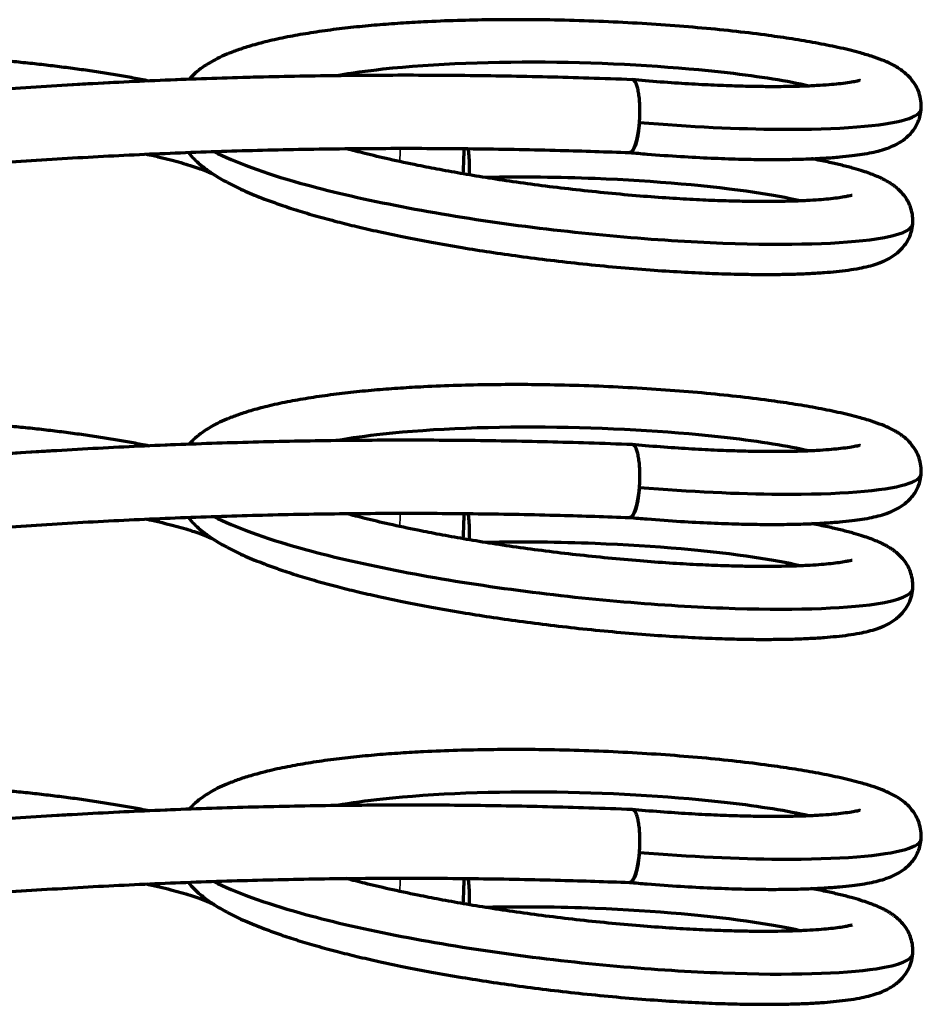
# Model space of a CAD drawing. Header units: millimetres. Extents: x 105 to 252, y 160 to 217.
# Tile 4 of 4: x 221 to 252, y 164 to 198. Entities that reach past the tile are written whole.
import ezdxf

# ---------------------------------------------------------------- set-up
doc = ezdxf.new("R2010")
doc.units = ezdxf.units.MM
doc.layers.add('1', color=7, linetype='Continuous', true_color=0xffffff)

msp = doc.modelspace()

# ---------------------------------------------------------------- linework, layer by layer
at = {"layer": '1', "color": 155, "linetype": 'Continuous', "lineweight": 35}
for centre, major_axis, ratio, start_param, end_param in [((225.338, -10.159), (-124.375, -168.026), 0.95618, 3.719308, 3.916592), ((233.629, 192.542), (-0.067, -1.232), 0.111988, 1.756506, 2.15539), ((227.746, 193.516), (-0.496, -1.129), 0.89819, 5.801474, 6.283561), ((225.338, -22.659), (-124.375, -168.026), 0.95618, 3.719308, 3.938421), ((233.629, 180.042), (-0.067, -1.232), 0.111988, 1.756506, 2.15539), ((227.746, 181.016), (-0.496, -1.129), 0.89819, 5.801474, 6.283561), ((225.338, -35.159), (-124.375, -168.026), 0.95618, 3.719308, 3.938421), ((233.629, 167.542), (-0.067, -1.232), 0.111988, 1.756506, 2.155439), ((227.746, 168.516), (-0.496, -1.129), 0.89819, 5.801474, 6.283561)]:
    msp.add_ellipse(centre, major_axis=major_axis, ratio=ratio, start_param=start_param, end_param=end_param, dxfattribs=at)
at = {"layer": '1', "color": 155, "linetype": 'Continuous', "lineweight": 70}
for centre, major_axis, ratio, start_param, end_param in [((241.69, 194.315), (-0.049, -1.249), 0.245265, 6.283049, 7.688303), ((235.846, 192.416), (-0.072, -1.231), 0.08612, 1.512943, 2.280994), ((241.69, 181.815), (-0.049, -1.249), 0.245265, 6.283049, 7.688303), ((235.846, 179.916), (-0.072, -1.231), 0.08612, 1.512943, 2.280994), ((241.69, 169.315), (-0.049, -1.249), 0.245265, 6.283049, 7.688303), ((235.846, 167.416), (-0.072, -1.231), 0.08612, 1.512943, 2.28097)]:
    msp.add_ellipse(centre, major_axis=major_axis, ratio=ratio, start_param=start_param, end_param=end_param, dxfattribs=at)
for points, knots in [([(251.632, 194.566), (251.639, 194.659), (251.636, 194.843), (251.571, 195.105), (251.454, 195.369), (251.286, 195.605), (251.087, 195.798), (250.914, 195.926), (250.782, 196.008), (250.69, 196.06), (250.531, 196.141), (250.289, 196.246), (249.939, 196.37), (249.447, 196.515), (248.816, 196.668), (248.044, 196.823), (247.243, 196.959), (246.346, 197.09), (245.321, 197.216), (244.135, 197.336), (242.885, 197.437), (241.587, 197.519), (240.257, 197.578), (239.023, 197.611), (237.888, 197.622), (236.83, 197.616), (235.719, 197.593), (234.696, 197.552), (233.779, 197.498), (232.976, 197.438), (232.174, 197.361), (231.382, 197.267), (230.627, 197.156), (229.901, 197.027), (229.247, 196.884), (228.682, 196.733), (228.226, 196.586), (227.853, 196.442), (227.548, 196.304), (227.275, 196.157), (227.014, 195.99), (226.774, 195.802), (226.623, 195.65), (226.556, 195.575)], [0, 0, 0, 0, 0.01287, 0.025969, 0.037891, 0.053564, 0.066634, 0.077167, 0.085265, 0.092091, 0.09942, 0.121598, 0.147452, 0.173492, 0.210526, 0.245173, 0.277463, 0.307437, 0.345408, 0.383286, 0.421108, 0.458863, 0.496539, 0.534144, 0.562332, 0.591766, 0.623532, 0.65764, 0.681689, 0.706787, 0.732943, 0.760178, 0.788509, 0.81619, 0.846227, 0.872784, 0.895861, 0.916255, 0.934471, 0.949655, 0.966183, 0.984225, 1, 1, 1, 1]), ([(225.184, 195.517), (225.092, 195.536), (224.826, 195.588), (224.372, 195.672), (223.813, 195.766), (223.237, 195.855), (222.645, 195.939), (222.04, 196.017), (221.424, 196.09), (220.798, 196.157), (220.221, 196.212), (219.852, 196.244), (219.695, 196.257)], [0, 0, 0, 0, 0.058016, 0.166954, 0.275406, 0.383489, 0.491287, 0.598868, 0.706283, 0.813574, 0.920777, 1, 1, 1, 1]), ([(247.782, 195.348), (247.08, 195.51), (244.713, 195.899), (239.167, 196.262), (234.263, 196.087), (232.106, 195.786), (231.629, 195.702)], [0, 0, 0, 0, 0.224679, 0.558842, 0.893004, 1, 1, 1, 1]), ([(241.739, 195.564), (241.242, 195.584), (239.803, 195.634), (237.421, 195.692), (234.592, 195.72), (231.76, 195.709), (228.928, 195.657), (226.095, 195.566), (223.261, 195.434), (220.428, 195.263), (217.596, 195.052), (214.766, 194.8), (211.938, 194.509), (209.112, 194.178), (206.289, 193.807), (203.844, 193.454), (202.341, 193.213), (201.776, 193.12)], [0, 0, 0, 0, 0.03736, 0.108128, 0.178897, 0.249667, 0.320437, 0.391207, 0.461978, 0.532749, 0.60352, 0.674292, 0.745064, 0.815837, 0.88661, 0.957384, 1, 1, 1, 1]), ([(249.548, 195.532), (249.547, 195.535), (249.527, 195.534), (249.416, 195.508), (249.182, 195.465), (248.903, 195.429), (248.559, 195.394), (248.158, 195.365), (247.668, 195.341), (247.078, 195.326), (246.423, 195.323), (245.711, 195.332), (244.956, 195.355), (244.116, 195.392), (243.19, 195.449), (242.388, 195.507), (241.891, 195.552), (241.737, 195.566)], [0, 0, 0, 0, 0.038894, 0.093599, 0.149469, 0.213943, 0.271968, 0.335736, 0.405249, 0.480497, 0.56147, 0.633334, 0.709214, 0.789139, 0.873114, 0.961123, 1, 1, 1, 1]), ([(241.984, 194.098), (241.991, 194.178), (241.995, 194.26), (242.001, 194.423), (242.001, 194.505), (241.998, 194.665), (241.995, 194.743), (241.984, 194.892), (241.977, 194.964), (241.959, 195.098), (241.948, 195.16), (241.923, 195.274), (241.909, 195.324), (241.878, 195.412), (241.862, 195.449), (241.827, 195.509), (241.808, 195.531), (241.789, 195.545)], [0, 0, 0, 0, 0.125, 0.125, 0.25, 0.25, 0.375, 0.375, 0.5, 0.5, 0.625, 0.625, 0.75, 0.75, 0.875, 0.875, 1, 1, 1, 1]), ([(241.643, 193.07), (241.846, 193.051), (242.442, 192.999), (243.38, 192.935), (244.426, 192.879), (245.366, 192.845), (246.201, 192.83), (246.978, 192.831), (247.686, 192.846), (248.317, 192.877), (248.837, 192.916), (249.261, 192.96), (249.625, 193.011), (249.934, 193.066), (250.233, 193.137), (250.522, 193.229), (250.804, 193.354), (251.073, 193.523), (251.336, 193.77), (251.515, 194.062), (251.609, 194.348), (251.631, 194.506), (251.636, 194.589)], [0, 0, 0, 0, 0.038922, 0.115065, 0.187218, 0.255366, 0.319522, 0.379713, 0.446721, 0.508019, 0.563573, 0.613352, 0.65733, 0.70425, 0.747426, 0.78974, 0.83144, 0.872772, 0.914336, 0.956619, 0.978164, 1, 1, 1, 1]), ([(241.984, 194.098), (243.724, 193.955), (247.76, 193.765), (251.068, 194.039), (251.627, 194.428), (251.635, 194.564)], [0, 0, 0, 0, 0.320698, 0.783957, 1, 1, 1, 1]), ([(241.984, 194.098), (241.965, 193.841), (241.887, 193.355), (241.742, 193.082), (241.66, 193.065), (241.643, 193.067)], [0, 0, 0, 0, 0.440619, 0.881239, 1, 1, 1, 1]), ([(197.376, 189.823), (198.229, 189.982), (200.013, 190.302), (202.731, 190.752), (205.531, 191.176), (208.334, 191.559), (211.14, 191.903), (213.949, 192.208), (216.761, 192.472), (219.574, 192.697), (222.389, 192.882), (225.204, 193.026), (228.019, 193.131), (230.833, 193.196), (233.646, 193.221), (236.458, 193.206), (239.123, 193.154), (240.851, 193.097), (241.642, 193.066)], [0, 0, 0, 0, 0.058245, 0.121678, 0.185111, 0.248544, 0.311977, 0.375411, 0.438846, 0.50228, 0.565715, 0.629151, 0.692587, 0.756023, 0.819459, 0.882896, 0.946333, 1, 1, 1, 1]), ([(225.101, 193.015), (225.142, 193.005), (225.328, 192.965), (225.642, 192.892), (226.021, 192.795), (226.363, 192.7), (226.668, 192.606), (226.931, 192.516), (227.12, 192.443), (227.217, 192.401), (227.25, 192.387)], [0, 0, 0, 0, 0.043605, 0.19458, 0.344359, 0.492596, 0.638827, 0.782441, 0.922638, 1, 1, 1, 1]), ([(226.531, 193.068), (226.592, 192.991), (226.72, 192.85), (226.925, 192.662), (227.123, 192.506), (227.298, 192.383), (227.547, 192.222), (227.923, 192.008), (228.475, 191.743), (229.075, 191.498), (229.684, 191.277), (230.28, 191.082), (230.93, 190.889), (231.605, 190.706), (232.318, 190.529), (233.075, 190.355), (233.928, 190.175), (234.88, 189.992), (235.867, 189.819), (236.873, 189.66), (237.884, 189.515), (238.952, 189.378), (240.067, 189.252), (241.212, 189.141), (242.337, 189.049), (243.396, 188.98), (244.356, 188.933), (245.215, 188.905), (245.976, 188.893), (246.645, 188.894), (247.262, 188.905), (247.818, 188.927), (248.314, 188.958), (248.742, 188.995), (249.144, 189.043), (249.506, 189.101), (249.835, 189.173), (250.124, 189.254), (250.447, 189.383), (250.762, 189.575), (251.008, 189.801), (251.188, 190.063), (251.304, 190.329), (251.338, 190.524), (251.345, 190.624)], [0, 0, 0, 0, 0.016218, 0.03177, 0.045104, 0.05627, 0.065939, 0.093642, 0.124313, 0.155869, 0.179856, 0.204125, 0.228687, 0.254304, 0.277066, 0.301935, 0.328907, 0.357974, 0.389125, 0.416674, 0.445671, 0.476132, 0.508065, 0.541468, 0.575604, 0.6081, 0.638781, 0.667666, 0.694768, 0.720087, 0.743618, 0.769487, 0.79277, 0.814053, 0.835766, 0.858225, 0.877555, 0.897585, 0.919511, 0.937614, 0.95727, 0.971277, 0.986008, 1, 1, 1, 1]), ([(227.402, 193.102), (228.131, 192.733), (230.738, 191.784), (237.262, 190.515), (245.237, 189.824), (250.306, 189.985), (251.329, 190.415), (251.349, 190.625)], [0, 0, 0, 0, 0.144403, 0.374445, 0.604486, 0.834527, 1, 1, 1, 1]), ([(249.273, 191.599), (249.272, 191.602), (249.251, 191.6), (249.166, 191.58), (248.992, 191.546), (248.763, 191.511), (248.47, 191.477), (248.122, 191.446), (247.707, 191.42), (247.242, 191.402), (246.722, 191.39), (246.153, 191.387), (245.501, 191.395), (244.761, 191.414), (243.93, 191.45), (243.006, 191.503), (241.993, 191.578), (240.922, 191.673), (239.838, 191.787), (238.786, 191.912), (237.784, 192.047), (236.842, 192.189), (235.964, 192.334), (235.152, 192.48), (234.299, 192.646), (233.435, 192.831), (232.623, 193.023), (232.152, 193.145), (231.951, 193.199)], [0, 0, 0, 0, 0.025955, 0.054223, 0.080152, 0.110786, 0.141785, 0.173142, 0.205524, 0.241374, 0.274068, 0.309316, 0.347107, 0.38743, 0.430286, 0.47569, 0.523654, 0.573964, 0.623227, 0.670225, 0.714954, 0.757431, 0.797674, 0.835683, 0.871451, 0.920869, 0.965213, 1, 1, 1, 1]), ([(236.107, 193.205), (236.12, 193.13), (236.154, 192.858), (236.159, 192.53), (236.148, 192.305)], [0, 0, 0, 0, 0.298572, 1, 1, 1, 1]), ([(251.347, 190.601), (251.355, 190.701), (251.353, 190.887), (251.295, 191.145), (251.206, 191.36), (251.082, 191.566), (250.934, 191.74), (250.789, 191.869), (250.689, 191.945), (250.587, 192.014), (250.484, 192.077), (250.379, 192.134), (250.243, 192.202), (250.075, 192.276), (249.867, 192.356), (249.627, 192.437), (249.317, 192.531), (248.937, 192.631), (248.485, 192.737), (248.124, 192.811), (247.908, 192.852), (247.876, 192.858)], [0, 0, 0, 0, 0.051724, 0.098704, 0.140903, 0.178347, 0.231679, 0.271859, 0.304678, 0.337186, 0.369449, 0.401491, 0.433335, 0.492337, 0.55092, 0.616432, 0.696685, 0.791628, 0.881926, 0.98234, 1, 1, 1, 1]), ([(247.487, 191.413), (247.055, 191.513), (245.261, 191.845), (241.363, 192.202), (237.958, 192.238), (236.724, 192.213)], [0, 0, 0, 0, 0.205775, 0.702906, 1, 1, 1, 1]), ([(251.632, 182.066), (251.639, 182.159), (251.636, 182.343), (251.571, 182.605), (251.454, 182.869), (251.286, 183.105), (251.087, 183.298), (250.914, 183.426), (250.782, 183.508), (250.69, 183.56), (250.531, 183.641), (250.289, 183.746), (249.939, 183.87), (249.447, 184.015), (248.816, 184.168), (248.044, 184.323), (247.243, 184.459), (246.346, 184.59), (245.321, 184.716), (244.135, 184.836), (242.885, 184.937), (241.587, 185.019), (240.257, 185.078), (239.023, 185.111), (237.888, 185.122), (236.83, 185.116), (235.719, 185.093), (234.696, 185.052), (233.779, 184.998), (232.976, 184.938), (232.174, 184.861), (231.382, 184.767), (230.627, 184.656), (229.901, 184.527), (229.247, 184.384), (228.682, 184.233), (228.226, 184.086), (227.853, 183.942), (227.548, 183.804), (227.275, 183.657), (227.014, 183.49), (226.774, 183.302), (226.623, 183.15), (226.556, 183.075)], [0, 0, 0, 0, 0.01287, 0.025969, 0.037891, 0.053564, 0.066634, 0.077167, 0.085265, 0.092091, 0.09942, 0.121598, 0.147452, 0.173492, 0.210526, 0.245173, 0.277463, 0.307437, 0.345408, 0.383286, 0.421108, 0.458863, 0.496539, 0.534144, 0.562332, 0.591766, 0.623532, 0.65764, 0.681689, 0.706787, 0.732943, 0.760178, 0.788509, 0.81619, 0.846227, 0.872784, 0.895861, 0.916255, 0.934471, 0.949655, 0.966183, 0.984225, 1, 1, 1, 1]), ([(225.184, 183.017), (225.092, 183.036), (224.826, 183.088), (224.372, 183.172), (223.813, 183.266), (223.237, 183.355), (222.645, 183.439), (222.04, 183.517), (221.424, 183.59), (220.798, 183.657), (220.221, 183.712), (219.852, 183.744), (219.695, 183.757)], [0, 0, 0, 0, 0.058016, 0.166954, 0.275406, 0.383489, 0.491287, 0.598868, 0.706283, 0.813574, 0.920777, 1, 1, 1, 1]), ([(247.782, 182.848), (247.08, 183.01), (244.713, 183.399), (239.167, 183.762), (234.263, 183.587), (232.106, 183.286), (231.629, 183.202)], [0, 0, 0, 0, 0.224679, 0.558842, 0.893004, 1, 1, 1, 1]), ([(241.739, 183.064), (241.242, 183.084), (239.803, 183.134), (237.421, 183.192), (234.592, 183.22), (231.76, 183.209), (228.928, 183.157), (226.095, 183.066), (223.261, 182.934), (220.428, 182.763), (217.596, 182.552), (214.766, 182.3), (211.938, 182.009), (209.112, 181.678), (206.289, 181.308), (203.47, 180.897), (200.655, 180.447), (198.625, 180.094), (197.532, 179.894), (197.375, 179.866)], [0, 0, 0, 0, 0.033633, 0.097341, 0.161051, 0.22476, 0.28847, 0.352181, 0.415891, 0.479602, 0.543314, 0.607026, 0.670738, 0.73445, 0.798163, 0.861877, 0.92559, 0.989304, 1, 1, 1, 1]), ([(249.548, 183.032), (249.547, 183.035), (249.527, 183.034), (249.416, 183.008), (249.182, 182.965), (248.903, 182.929), (248.559, 182.894), (248.158, 182.865), (247.668, 182.841), (247.078, 182.826), (246.423, 182.823), (245.711, 182.832), (244.956, 182.855), (244.116, 182.892), (243.19, 182.949), (242.388, 183.007), (241.891, 183.052), (241.737, 183.066)], [0, 0, 0, 0, 0.038894, 0.093599, 0.149469, 0.213943, 0.271968, 0.335736, 0.405249, 0.480497, 0.56147, 0.633334, 0.709214, 0.789139, 0.873114, 0.961123, 1, 1, 1, 1]), ([(241.984, 181.598), (241.991, 181.678), (241.995, 181.76), (242.001, 181.923), (242.001, 182.005), (241.998, 182.165), (241.995, 182.243), (241.984, 182.392), (241.977, 182.464), (241.959, 182.598), (241.948, 182.66), (241.923, 182.774), (241.909, 182.824), (241.878, 182.912), (241.862, 182.949), (241.827, 183.009), (241.808, 183.031), (241.789, 183.045)], [0, 0, 0, 0, 0.125, 0.125, 0.25, 0.25, 0.375, 0.375, 0.5, 0.5, 0.625, 0.625, 0.75, 0.75, 0.875, 0.875, 1, 1, 1, 1]), ([(241.643, 180.57), (241.846, 180.551), (242.442, 180.499), (243.38, 180.435), (244.426, 180.379), (245.366, 180.345), (246.201, 180.33), (246.978, 180.331), (247.686, 180.346), (248.317, 180.377), (248.837, 180.416), (249.261, 180.46), (249.625, 180.511), (249.934, 180.566), (250.233, 180.637), (250.522, 180.729), (250.804, 180.854), (251.073, 181.023), (251.336, 181.27), (251.515, 181.562), (251.609, 181.848), (251.631, 182.006), (251.636, 182.089)], [0, 0, 0, 0, 0.038922, 0.115065, 0.187218, 0.255366, 0.319522, 0.379713, 0.446721, 0.508019, 0.563573, 0.613352, 0.65733, 0.70425, 0.747426, 0.78974, 0.83144, 0.872772, 0.914336, 0.956619, 0.978164, 1, 1, 1, 1]), ([(241.984, 181.598), (243.724, 181.455), (247.76, 181.265), (251.068, 181.539), (251.627, 181.928), (251.635, 182.064)], [0, 0, 0, 0, 0.320698, 0.783957, 1, 1, 1, 1]), ([(241.984, 181.598), (241.965, 181.341), (241.887, 180.855), (241.742, 180.582), (241.66, 180.565), (241.643, 180.567)], [0, 0, 0, 0, 0.440619, 0.881239, 1, 1, 1, 1]), ([(197.376, 177.323), (198.229, 177.482), (200.013, 177.802), (202.731, 178.252), (205.531, 178.676), (208.334, 179.059), (211.14, 179.403), (213.949, 179.708), (216.761, 179.972), (219.574, 180.197), (222.389, 180.382), (225.204, 180.526), (228.019, 180.631), (230.833, 180.696), (233.646, 180.721), (236.458, 180.706), (239.123, 180.654), (240.851, 180.597), (241.642, 180.566)], [0, 0, 0, 0, 0.058245, 0.121678, 0.185111, 0.248544, 0.311977, 0.375411, 0.438846, 0.50228, 0.565715, 0.629151, 0.692587, 0.756023, 0.819459, 0.882896, 0.946333, 1, 1, 1, 1]), ([(225.101, 180.515), (225.142, 180.505), (225.328, 180.465), (225.642, 180.392), (226.021, 180.295), (226.363, 180.2), (226.668, 180.106), (226.931, 180.016), (227.12, 179.943), (227.217, 179.901), (227.25, 179.887)], [0, 0, 0, 0, 0.043605, 0.19458, 0.344359, 0.492596, 0.638827, 0.782441, 0.922638, 1, 1, 1, 1]), ([(226.531, 180.568), (226.592, 180.491), (226.72, 180.35), (226.925, 180.162), (227.123, 180.006), (227.298, 179.883), (227.547, 179.722), (227.923, 179.508), (228.475, 179.243), (229.075, 178.998), (229.684, 178.777), (230.28, 178.582), (230.93, 178.389), (231.605, 178.206), (232.318, 178.029), (233.075, 177.855), (233.928, 177.675), (234.88, 177.492), (235.867, 177.319), (236.873, 177.16), (237.884, 177.015), (238.952, 176.878), (240.067, 176.752), (241.212, 176.641), (242.337, 176.549), (243.396, 176.48), (244.356, 176.433), (245.215, 176.405), (245.976, 176.393), (246.645, 176.394), (247.262, 176.405), (247.818, 176.427), (248.314, 176.458), (248.742, 176.495), (249.144, 176.543), (249.506, 176.601), (249.835, 176.673), (250.124, 176.754), (250.447, 176.883), (250.762, 177.075), (251.008, 177.301), (251.188, 177.563), (251.304, 177.829), (251.338, 178.024), (251.345, 178.124)], [0, 0, 0, 0, 0.016218, 0.03177, 0.045104, 0.05627, 0.065939, 0.093642, 0.124313, 0.155869, 0.179856, 0.204125, 0.228687, 0.254304, 0.277066, 0.301935, 0.328907, 0.357974, 0.389125, 0.416674, 0.445671, 0.476132, 0.508065, 0.541468, 0.575604, 0.6081, 0.638781, 0.667666, 0.694768, 0.720087, 0.743618, 0.769487, 0.79277, 0.814053, 0.835766, 0.858225, 0.877555, 0.897585, 0.919511, 0.937614, 0.95727, 0.971277, 0.986008, 1, 1, 1, 1]), ([(227.402, 180.602), (228.131, 180.233), (230.738, 179.284), (237.262, 178.015), (245.237, 177.324), (250.306, 177.485), (251.329, 177.915), (251.349, 178.125)], [0, 0, 0, 0, 0.144403, 0.374445, 0.604486, 0.834527, 1, 1, 1, 1]), ([(249.273, 179.099), (249.272, 179.102), (249.251, 179.1), (249.166, 179.08), (248.992, 179.046), (248.763, 179.011), (248.47, 178.977), (248.122, 178.946), (247.707, 178.92), (247.242, 178.902), (246.722, 178.89), (246.153, 178.887), (245.501, 178.895), (244.761, 178.914), (243.93, 178.95), (243.006, 179.003), (241.993, 179.078), (240.922, 179.173), (239.838, 179.287), (238.786, 179.412), (237.784, 179.547), (236.842, 179.689), (235.964, 179.834), (235.152, 179.98), (234.299, 180.146), (233.435, 180.331), (232.623, 180.523), (232.152, 180.645), (231.951, 180.699)], [0, 0, 0, 0, 0.025955, 0.054223, 0.080152, 0.110786, 0.141785, 0.173142, 0.205524, 0.241374, 0.274068, 0.309316, 0.347107, 0.38743, 0.430286, 0.47569, 0.523654, 0.573964, 0.623227, 0.670225, 0.714954, 0.757431, 0.797674, 0.835683, 0.871451, 0.920869, 0.965213, 1, 1, 1, 1]), ([(236.107, 180.705), (236.12, 180.63), (236.154, 180.358), (236.159, 180.03), (236.148, 179.805)], [0, 0, 0, 0, 0.298572, 1, 1, 1, 1]), ([(251.347, 178.101), (251.355, 178.201), (251.353, 178.387), (251.295, 178.645), (251.206, 178.86), (251.082, 179.066), (250.934, 179.24), (250.789, 179.369), (250.689, 179.445), (250.587, 179.514), (250.484, 179.577), (250.379, 179.634), (250.243, 179.702), (250.075, 179.776), (249.867, 179.856), (249.627, 179.937), (249.317, 180.031), (248.937, 180.131), (248.485, 180.237), (248.124, 180.311), (247.908, 180.352), (247.876, 180.358)], [0, 0, 0, 0, 0.051724, 0.098704, 0.140903, 0.178347, 0.231679, 0.271859, 0.304678, 0.337186, 0.369449, 0.401491, 0.433335, 0.492337, 0.55092, 0.616432, 0.696685, 0.791628, 0.881926, 0.98234, 1, 1, 1, 1]), ([(247.487, 178.913), (247.055, 179.013), (245.261, 179.345), (241.363, 179.702), (237.958, 179.738), (236.724, 179.713)], [0, 0, 0, 0, 0.205775, 0.702906, 1, 1, 1, 1]), ([(251.632, 169.566), (251.639, 169.659), (251.636, 169.843), (251.571, 170.105), (251.454, 170.369), (251.286, 170.605), (251.087, 170.798), (250.914, 170.926), (250.782, 171.008), (250.69, 171.06), (250.531, 171.141), (250.289, 171.246), (249.939, 171.37), (249.447, 171.515), (248.816, 171.668), (248.044, 171.823), (247.243, 171.959), (246.346, 172.09), (245.321, 172.216), (244.135, 172.336), (242.885, 172.437), (241.587, 172.519), (240.257, 172.578), (239.023, 172.611), (237.888, 172.622), (236.83, 172.616), (235.719, 172.593), (234.696, 172.552), (233.779, 172.498), (232.976, 172.438), (232.174, 172.361), (231.382, 172.267), (230.627, 172.156), (229.901, 172.027), (229.247, 171.884), (228.682, 171.733), (228.226, 171.586), (227.853, 171.442), (227.548, 171.304), (227.275, 171.157), (227.014, 170.99), (226.774, 170.802), (226.623, 170.65), (226.556, 170.575)], [0, 0, 0, 0, 0.01287, 0.025969, 0.037891, 0.053564, 0.066634, 0.077167, 0.085265, 0.092091, 0.09942, 0.121598, 0.147452, 0.173492, 0.210526, 0.245173, 0.277463, 0.307437, 0.345408, 0.383286, 0.421108, 0.458863, 0.496539, 0.534144, 0.562332, 0.591766, 0.623532, 0.65764, 0.681689, 0.706787, 0.732943, 0.760178, 0.788509, 0.81619, 0.846227, 0.872784, 0.895861, 0.916255, 0.934471, 0.949655, 0.966183, 0.984225, 1, 1, 1, 1]), ([(225.184, 170.517), (225.092, 170.536), (224.826, 170.588), (224.372, 170.672), (223.813, 170.766), (223.237, 170.855), (222.645, 170.939), (222.04, 171.017), (221.424, 171.09), (220.798, 171.157), (220.221, 171.212), (219.852, 171.244), (219.695, 171.257)], [0, 0, 0, 0, 0.058016, 0.166954, 0.275406, 0.383489, 0.491287, 0.598868, 0.706283, 0.813574, 0.920777, 1, 1, 1, 1]), ([(247.782, 170.348), (247.08, 170.51), (244.713, 170.899), (239.167, 171.262), (234.263, 171.087), (232.106, 170.786), (231.629, 170.702)], [0, 0, 0, 0, 0.224679, 0.558842, 0.893004, 1, 1, 1, 1]), ([(241.739, 170.564), (241.242, 170.584), (239.803, 170.634), (237.421, 170.692), (234.592, 170.72), (231.76, 170.709), (228.928, 170.657), (226.095, 170.566), (223.261, 170.434), (220.428, 170.263), (217.596, 170.052), (214.766, 169.8), (211.938, 169.509), (209.112, 169.178), (206.289, 168.808), (203.47, 168.397), (200.655, 167.947), (198.625, 167.594), (197.532, 167.394), (197.376, 167.366)], [0, 0, 0, 0, 0.033633, 0.097342, 0.161052, 0.224762, 0.288473, 0.352184, 0.415895, 0.479607, 0.543319, 0.607031, 0.670744, 0.734457, 0.79817, 0.861884, 0.925598, 0.989313, 1, 1, 1, 1]), ([(249.548, 170.532), (249.547, 170.535), (249.527, 170.534), (249.416, 170.508), (249.182, 170.465), (248.903, 170.429), (248.559, 170.394), (248.158, 170.365), (247.668, 170.341), (247.078, 170.326), (246.423, 170.323), (245.711, 170.332), (244.956, 170.355), (244.116, 170.392), (243.19, 170.449), (242.388, 170.507), (241.891, 170.552), (241.737, 170.566)], [0, 0, 0, 0, 0.038894, 0.093599, 0.149469, 0.213943, 0.271968, 0.335736, 0.405249, 0.480497, 0.56147, 0.633334, 0.709214, 0.789139, 0.873114, 0.961123, 1, 1, 1, 1]), ([(241.984, 169.098), (241.991, 169.178), (241.995, 169.26), (242.001, 169.423), (242.001, 169.505), (241.998, 169.665), (241.995, 169.743), (241.984, 169.892), (241.977, 169.964), (241.959, 170.098), (241.948, 170.16), (241.923, 170.274), (241.909, 170.324), (241.878, 170.412), (241.862, 170.449), (241.827, 170.509), (241.808, 170.531), (241.789, 170.545)], [0, 0, 0, 0, 0.125, 0.125, 0.25, 0.25, 0.375, 0.375, 0.5, 0.5, 0.625, 0.625, 0.75, 0.75, 0.875, 0.875, 1, 1, 1, 1]), ([(241.643, 168.07), (241.846, 168.051), (242.442, 167.999), (243.38, 167.935), (244.426, 167.879), (245.366, 167.845), (246.201, 167.83), (246.978, 167.831), (247.686, 167.846), (248.317, 167.877), (248.837, 167.916), (249.261, 167.96), (249.625, 168.011), (249.934, 168.066), (250.233, 168.137), (250.522, 168.229), (250.804, 168.354), (251.073, 168.523), (251.336, 168.77), (251.515, 169.062), (251.609, 169.348), (251.631, 169.506), (251.636, 169.589)], [0, 0, 0, 0, 0.038922, 0.115065, 0.187218, 0.255366, 0.319522, 0.379713, 0.446721, 0.508019, 0.563573, 0.613352, 0.65733, 0.70425, 0.747426, 0.78974, 0.83144, 0.872772, 0.914336, 0.956619, 0.978164, 1, 1, 1, 1]), ([(241.984, 169.098), (243.724, 168.955), (247.76, 168.765), (251.068, 169.039), (251.627, 169.428), (251.635, 169.564)], [0, 0, 0, 0, 0.320698, 0.783957, 1, 1, 1, 1]), ([(241.984, 169.098), (241.965, 168.841), (241.887, 168.355), (241.742, 168.082), (241.66, 168.065), (241.643, 168.067)], [0, 0, 0, 0, 0.440619, 0.881239, 1, 1, 1, 1]), ([(197.375, 164.823), (198.231, 164.982), (200.017, 165.303), (202.738, 165.753), (205.537, 166.177), (208.34, 166.56), (211.147, 166.904), (213.956, 167.208), (216.767, 167.473), (219.581, 167.697), (222.395, 167.882), (225.21, 168.027), (228.025, 168.131), (230.839, 168.196), (233.653, 168.221), (236.465, 168.206), (239.128, 168.153), (240.853, 168.097), (241.642, 168.066)], [0, 0, 0, 0, 0.058396, 0.121828, 0.185261, 0.248694, 0.312127, 0.37556, 0.438994, 0.502429, 0.565863, 0.629298, 0.692734, 0.756169, 0.819605, 0.883042, 0.946479, 1, 1, 1, 1]), ([(225.101, 168.015), (225.143, 168.005), (225.328, 167.965), (225.642, 167.892), (226.021, 167.795), (226.363, 167.7), (226.668, 167.606), (226.931, 167.516), (227.12, 167.443), (227.217, 167.401), (227.25, 167.387)], [0, 0, 0, 0, 0.043566, 0.194547, 0.344333, 0.492575, 0.638812, 0.782432, 0.922635, 1, 1, 1, 1]), ([(226.531, 168.068), (226.592, 167.991), (226.72, 167.85), (226.925, 167.662), (227.123, 167.506), (227.298, 167.383), (227.547, 167.222), (227.923, 167.008), (228.475, 166.743), (229.075, 166.498), (229.684, 166.277), (230.28, 166.082), (230.93, 165.889), (231.605, 165.706), (232.318, 165.529), (233.075, 165.355), (233.928, 165.175), (234.88, 164.992), (235.867, 164.819), (236.873, 164.66), (237.884, 164.515), (238.952, 164.378), (240.067, 164.252), (241.212, 164.141), (242.337, 164.049), (243.396, 163.98), (244.356, 163.933), (245.215, 163.905), (245.976, 163.893), (246.645, 163.894), (247.262, 163.905), (247.818, 163.927), (248.314, 163.958), (248.742, 163.995), (249.144, 164.043), (249.506, 164.101), (249.835, 164.173), (250.124, 164.254), (250.447, 164.383), (250.762, 164.575), (251.008, 164.801), (251.188, 165.063), (251.304, 165.329), (251.338, 165.524), (251.345, 165.624)], [0, 0, 0, 0, 0.016218, 0.03177, 0.045104, 0.05627, 0.065939, 0.093642, 0.124313, 0.155869, 0.179856, 0.204125, 0.228687, 0.254304, 0.277066, 0.301935, 0.328907, 0.357974, 0.389125, 0.416674, 0.445671, 0.476132, 0.508065, 0.541468, 0.575604, 0.6081, 0.638781, 0.667666, 0.694768, 0.720087, 0.743618, 0.769487, 0.79277, 0.814053, 0.835766, 0.858225, 0.877555, 0.897585, 0.919511, 0.937614, 0.95727, 0.971277, 0.986008, 1, 1, 1, 1]), ([(227.403, 168.102), (228.132, 167.733), (230.739, 166.784), (237.262, 165.515), (245.237, 164.824), (250.306, 164.985), (251.329, 165.415), (251.349, 165.625)], [0, 0, 0, 0, 0.144356, 0.37441, 0.604464, 0.834518, 1, 1, 1, 1]), ([(249.273, 166.599), (249.272, 166.602), (249.251, 166.6), (249.166, 166.58), (248.992, 166.546), (248.763, 166.511), (248.47, 166.477), (248.122, 166.446), (247.707, 166.42), (247.242, 166.402), (246.722, 166.39), (246.153, 166.387), (245.501, 166.395), (244.761, 166.414), (243.93, 166.45), (243.006, 166.503), (241.993, 166.578), (240.922, 166.673), (239.838, 166.787), (238.786, 166.912), (237.784, 167.047), (236.842, 167.189), (235.964, 167.334), (235.152, 167.48), (234.299, 167.646), (233.435, 167.831), (232.623, 168.023), (232.152, 168.145), (231.951, 168.199)], [0, 0, 0, 0, 0.025955, 0.054223, 0.080152, 0.110786, 0.141785, 0.173142, 0.205524, 0.241374, 0.274068, 0.309316, 0.347107, 0.38743, 0.430286, 0.47569, 0.523654, 0.573964, 0.623227, 0.670225, 0.714954, 0.757431, 0.797674, 0.835683, 0.871451, 0.920869, 0.965213, 1, 1, 1, 1]), ([(236.107, 168.204), (236.12, 168.13), (236.154, 167.858), (236.159, 167.53), (236.148, 167.305)], [0, 0, 0, 0, 0.298527, 1, 1, 1, 1]), ([(251.347, 165.601), (251.355, 165.701), (251.353, 165.887), (251.295, 166.145), (251.206, 166.36), (251.082, 166.566), (250.934, 166.74), (250.789, 166.869), (250.689, 166.945), (250.587, 167.014), (250.484, 167.077), (250.379, 167.134), (250.243, 167.202), (250.075, 167.276), (249.867, 167.356), (249.627, 167.437), (249.317, 167.531), (248.937, 167.631), (248.485, 167.737), (248.124, 167.811), (247.908, 167.852), (247.876, 167.858)], [0, 0, 0, 0, 0.051724, 0.098704, 0.140903, 0.178347, 0.231679, 0.271859, 0.304678, 0.337186, 0.369449, 0.401491, 0.433335, 0.492337, 0.55092, 0.616432, 0.696685, 0.791628, 0.881926, 0.98234, 1, 1, 1, 1]), ([(247.487, 166.413), (247.055, 166.513), (245.261, 166.845), (241.363, 167.202), (237.958, 167.238), (236.724, 167.213)], [0, 0, 0, 0, 0.205775, 0.702906, 1, 1, 1, 1])]:
    msp.add_open_spline(points, degree=3, knots=knots, dxfattribs=at)
for points in [[(241.788, 195.545), (241.772, 195.557), (241.755, 195.564), (241.739, 195.564)], [(227.25, 192.387), (227.29, 192.369), (227.331, 192.352), (227.373, 192.335)], [(241.788, 183.045), (241.772, 183.057), (241.755, 183.064), (241.739, 183.064)], [(227.25, 179.887), (227.29, 179.869), (227.331, 179.852), (227.373, 179.835)], [(241.788, 170.545), (241.772, 170.557), (241.755, 170.564), (241.739, 170.564)], [(227.25, 167.387), (227.29, 167.369), (227.331, 167.352), (227.373, 167.335)]]:
    msp.add_open_spline(points, degree=3, dxfattribs=at)

doc.saveas('drawing.dxf')
